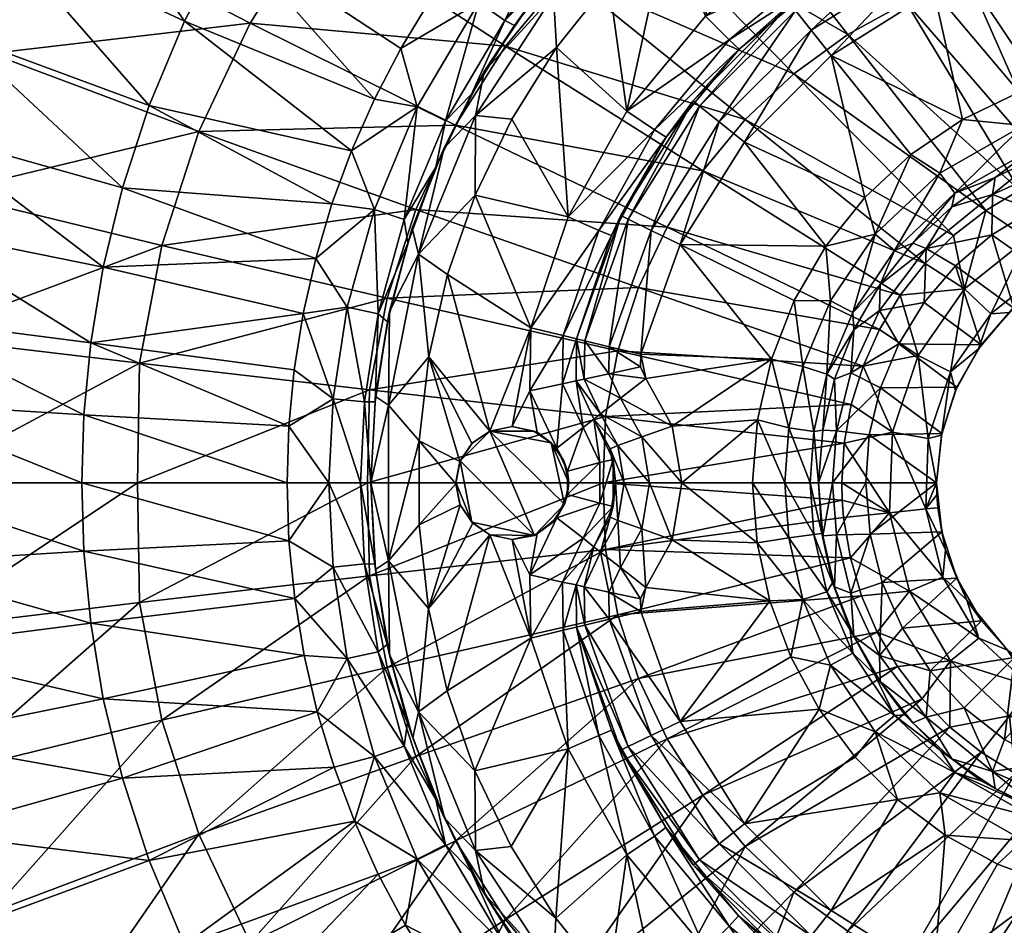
# Model space of a CAD drawing. Header units: inches. Extents: x -225 to 225, y -225 to 225.
# Tile 5 of 11: x -122 to -18, y -47 to 49. Entities that reach past the tile are written whole.
import ezdxf

# ---------------------------------------------------------------- set-up
doc = ezdxf.new("R2010")
doc.units = ezdxf.units.IN
doc.header["$MEASUREMENT"] = 0
doc.layers.add('Layer 1', color=7, linetype='Continuous')

# ---------------------------------------------------------------- blocks, each defined once
blk = doc.blocks.new('Cup')
at = {"color": 9, "true_color": 0xc0c0c0}
mesh = blk.add_polyface(dxfattribs=at)
corners = [(-49.5, 49.5, -110), (-46.46, 65.1, -110), (-53.44, 59.5, -110), (-59.74, 53.16, -110), (-57.83, 39.44, -110), (-39.44, 57.83, -110), (-70.7, 46.31, -79.88), (-45.29, 38.55, -83.98), (-49.79, 33.1, -83.98), (-64.39, 53.93, -79.88), (-40.13, 43.39, -83.98), (-57.18, 60.7, -79.88), (-34.41, 47.55, -83.98), (-49.18, 66.52, -79.88), (-28.21, 50.95, -83.98), (-19.77, 28.89, -85.27), (-40.51, 71.29, -79.88), (-21.64, 53.56, -83.98), (-45.91, 46, -105), (-40.52, 50.82, -102), (-36.56, 53.71, -105), (-26.23, 59.48, -105), (-28.35, 58.49, -102), (-50.82, 40.52, -102), (-53.67, 36.67, -105), (-39.96, 50.12, -98.58), (-27.96, 57.69, -98.58), (-50.12, 39.96, -98.58), (-38.29, 48.03, -95.89), (-48.03, 38.29, -95.89), (-26.79, 55.27, -95.89), (-45.35, 36.16, -95), (-36.16, 45.35, -95), (-65.62, 51.69, -108.54), (-55.87, 62.11, -108.54), (-37.45, 54.91, -108.54), (-54.91, 37.45, -108.54), (-47, 47, -108.54), (-26.79, 60.82, -108.54)]
mesh.append_faces([[corners[k] for k in face] for face in [(0, 1, 2), (3, 4, 2), (5, 1, 0), (2, 4, 0), (6, 7, 8), (9, 7, 6), (9, 10, 7), (11, 10, 9), (11, 12, 10), (13, 12, 11), (13, 14, 12), (15, 10, 12), (16, 17, 14), (18, 19, 20), (21, 20, 22), (19, 22, 20), (18, 23, 19), (23, 18, 24), (25, 26, 22), (25, 22, 19), (25, 19, 27), (19, 23, 27), (28, 25, 29), (25, 27, 29), (28, 30, 26), (25, 28, 26), (31, 32, 28), (28, 29, 31), (30, 28, 32), (33, 3, 34), (2, 34, 3), (0, 35, 5), (36, 37, 4), (37, 35, 0), (35, 38, 5), (4, 37, 0), (20, 21, 35), (18, 20, 37), (38, 35, 21), (24, 18, 36), (35, 37, 20), (37, 36, 18)]], dxfattribs={"color": 9})
mesh = blk.add_polyface(dxfattribs=at)
corners = [(-114.71, 14.86, -85.43), (-115.44, 7.22, -85.43), (-93.71, 6.03, -89.23), (-84.61, 40.72, -89.23), (-100.03, 58.07, -85.43), (-104.78, 48.99, -85.43), (-87.04, 35.24, -89.23), (-108.52, 40.03, -85.43), (-111.35, 31.31, -85.43), (-89.12, 29.59, -89.23), (-90.84, 23.82, -89.23), (-113.38, 22.9, -85.43), (-92.18, 17.96, -89.23), (-93.14, 12.01, -89.23), (-93.89, 0, -89.23), (-115.67, 0, -85.43), (-136.96, 8.57, -78.84), (-132.1, 37.15, -78.84), (-134.51, 27.17, -78.84), (-136.09, 17.63, -78.84), (-128.75, 47.5, -78.84), (-124.31, 58.12, -78.84), (-118.68, 68.9, -78.84), (-118.71, 59.6, -63.46), (-97.81, 48.78, -73.01), (-125.32, 45.55, -63.46), (-133.04, 15.51, -63.46), (-130.13, 30.77, -63.46), (-107.16, 25.18, -73.01), (-85.13, 9.87, -79.88), (-109.74, 0, -73.21), (-109.54, 12.69, -73.01), (-133.26, 0, -63.81), (-103.23, 37.27, -73.01), (-83.27, 19.59, -79.88), (-85.34, 0, -79.97), (-80.22, 29, -79.88), (-76, 37.95, -79.88), (-91, 59.52, -73.01), (-89.46, 0, -90.85)]
mesh.append_faces([[corners[k] for k in face] for face in [(0, 1, 2), (3, 4, 5), (6, 5, 7), (5, 6, 3), (7, 8, 9), (9, 6, 7), (9, 8, 10), (11, 10, 8), (11, 12, 10), (0, 13, 12), (2, 1, 14), (12, 11, 0), (15, 14, 1), (13, 0, 2), (1, 16, 15), (17, 18, 11), (0, 19, 1), (20, 17, 8), (18, 0, 11), (7, 21, 20), (17, 11, 8), (5, 22, 21), (8, 7, 20), (21, 7, 5), (22, 5, 4), (23, 24, 25), (26, 27, 28), (29, 30, 31), (32, 26, 31), (30, 32, 31), (27, 25, 33), (31, 28, 34), (26, 28, 31), (29, 35, 30), (28, 33, 36), (27, 33, 28), (34, 29, 31), (33, 24, 37), (25, 24, 33), (23, 38, 24), (14, 39, 2)]], dxfattribs={"color": 9})
mesh = blk.add_polyface(dxfattribs=at)
corners = [(-177.22, 11.09, -57.5), (-158.04, 0, -69.48), (-157.73, 9.87, -69.48), (-115.67, 0, -85.43), (-136.96, 8.57, -78.84), (-137.23, 0, -78.84), (-152.14, 42.78, -69.48), (-166.6, 61.46, -57.5), (-170.94, 48.07, -57.5), (-177.57, 0, -57.5), (-115.44, 7.22, -85.43), (-136.09, 17.63, -78.84), (-134.51, 27.17, -78.84), (-154.91, 31.29, -69.48), (-114.71, 14.86, -85.43), (-156.73, 20.31, -69.48), (-132.1, 37.15, -78.84), (-148.27, 54.7, -69.48), (-143.16, 66.93, -69.48), (-128.75, 47.5, -78.84), (-124.31, 58.12, -78.84), (-174.05, 35.16, -57.5), (-176.1, 22.82, -57.5), (-188.06, 52.89, -43.21), (-183.28, 67.61, -43.21), (-155.33, 18.32, -51.34), (-155.59, 0, -51.88), (-176.48, 0, -37.57), (-133.04, 15.51, -63.46), (-133.26, 0, -63.81), (-130.13, 30.77, -63.46), (-151.89, 36.36, -51.34), (-146.22, 53.82, -51.34), (-125.32, 45.55, -63.46), (-176.14, 21.14, -36.8), (-172.17, 41.94, -36.8), (-190.72, 47.53, -20.03), (-165.63, 62.09, -36.8), (-118.71, 59.6, -63.46)]
mesh.append_faces([[corners[k] for k in face] for face in [(0, 1, 2), (3, 4, 5), (6, 7, 8), (5, 4, 2), (0, 9, 1), (10, 11, 4), (5, 2, 1), (12, 6, 13), (14, 12, 11), (4, 11, 15), (16, 17, 6), (11, 12, 13), (18, 17, 19), (6, 12, 16), (16, 19, 17), (18, 19, 20), (2, 4, 15), (8, 21, 13), (11, 13, 15), (2, 15, 22), (15, 13, 21), (13, 6, 8), (6, 17, 7), (2, 22, 0), (15, 21, 22), (21, 8, 23), (8, 7, 24), (25, 26, 27), (26, 28, 29), (25, 28, 26), (30, 25, 31), (31, 32, 33), (25, 27, 34), (35, 31, 34), (25, 30, 28), (25, 34, 31), (36, 37, 35), (37, 32, 35), (31, 33, 30), (31, 35, 32), (32, 38, 33)]], dxfattribs={"color": 9})
mesh = blk.add_polyface(dxfattribs=at)
corners = [(-64.51, 55.32, -99.17), (-67.84, 51.24, -105), (-61.92, 58.26, -105), (-72.96, 43.64, -105), (-69.77, 48.52, -99.17), (-74.32, 41.22, -99.17), (-77.23, 35.53, -105), (-58.57, 61.57, -99.17), (-78.7, 51.21, -89.23), (-94.18, 67.15, -85.43), (-100.03, 58.07, -85.43), (-75.25, 56.16, -89.23), (-81.81, 46.08, -89.23), (-84.61, 40.72, -89.23), (-57.83, 39.44, -110), (-59.74, 53.16, -110), (-65.29, 46.17, -110), (-70.04, 38.6, -110), (-64.06, 28.22, -110), (-97.81, 48.78, -73.01), (-91, 59.52, -73.01), (-70.7, 46.31, -79.88), (-49.79, 33.1, -83.98), (-76, 37.95, -79.88), (-64.39, 53.93, -79.88), (-73.54, 50.94, -90.85), (-64.78, 61.69, -90.85), (-71.5, 60.86, -89.23), (-70.79, 49.03, -94.58), (-62.36, 59.39, -94.58), (-80.07, 39.89, -90.85), (-87.04, 35.24, -89.23), (-77.08, 38.4, -94.58), (-78.11, 33.48, -99.17), (-65.62, 51.69, -108.54), (-73.89, 38.97, -108.54), (-55.87, 62.11, -108.54)]
mesh.append_faces([[corners[k] for k in face] for face in [(0, 1, 2), (3, 1, 4), (0, 4, 1), (3, 5, 6), (5, 3, 4), (0, 2, 7), (8, 9, 10), (9, 8, 11), (12, 8, 10), (12, 10, 13), (14, 15, 16), (17, 18, 16), (14, 16, 18), (19, 20, 21), (21, 22, 23), (21, 23, 19), (24, 21, 20), (25, 26, 27), (26, 28, 29), (25, 11, 8), (12, 25, 8), (25, 12, 30), (27, 11, 25), (13, 31, 30), (13, 30, 12), (25, 32, 28), (30, 32, 25), (29, 28, 0), (25, 28, 26), (5, 32, 33), (4, 28, 5), (28, 32, 5), (28, 4, 0), (7, 29, 0), (1, 34, 2), (3, 35, 34), (36, 2, 34), (34, 1, 3), (3, 6, 35), (34, 16, 15), (35, 17, 16), (34, 35, 16)]], dxfattribs={"color": 9})
mesh = blk.add_polyface(dxfattribs=at)
corners = [(-16.18, 31.06, -85.27), (-34.41, 47.55, -83.98), (-28.21, 50.95, -83.98), (-12.43, 32.75, -85.27), (-21.64, 53.56, -83.98), (-8.51, 33.97, -85.27), (-14.79, 55.32, -83.98), (-4.35, 34.74, -85.27), (-7.77, 56.2, -83.98), (-0.09, 35, -85.27), (-0.7, 56.2, -83.98), (0, 52, -95), (-6.02, 53.04, -95), (-3.29, 44.38, -95), (-11.09, 55.82, -95), (-12.3, 56.39, -95), (-13.64, 56.37, -95), (-9.87, 43.39, -95), (-16.21, 41.44, -95), (-22.25, 38.54, -95), (-25.29, 52.19, -95), (-36.16, 45.35, -95), (-27.7, 34.82, -95), (-4.88, 56.26, -95.89), (0, 55.42, -95.89), (-8.98, 58.52, -95.89), (0, 58.11, -98.58), (-3.98, 58.79, -98.58), (0.09, 59.03, -102), (-11.58, 59.74, -95.89), (-14.45, 59.7, -95.89), (-26.79, 55.27, -95.89), (-15.08, 62.31, -98.58), (-27.96, 57.69, -98.58), (-5.45, 40.71, -95.89), (-15.8, 37.92, -95.89), (3.37, 44.37, -95), (-5.1, 38.05, -98.58), (5.45, 40.71, -95.89)]
mesh.append_faces([[corners[k] for k in face] for face in [(0, 1, 2), (0, 2, 3), (3, 2, 4), (3, 4, 5), (5, 4, 6), (5, 6, 7), (7, 6, 8), (7, 8, 9), (9, 8, 10), (11, 12, 13), (14, 15, 16), (17, 12, 14), (12, 17, 13), (18, 17, 16), (14, 16, 17), (19, 20, 21), (20, 19, 18), (16, 20, 18), (21, 22, 19), (23, 12, 24), (23, 25, 14), (12, 23, 14), (11, 24, 12), (24, 26, 23), (23, 27, 25), (27, 26, 28), (26, 27, 23), (16, 15, 29), (14, 25, 15), (25, 29, 15), (29, 30, 16), (16, 30, 20), (31, 30, 32), (33, 31, 32), (21, 20, 31), (30, 31, 20), (34, 13, 17), (18, 19, 35), (17, 35, 34), (17, 18, 35), (36, 13, 34), (37, 38, 34)]], dxfattribs={"color": 9})
mesh = blk.add_polyface(dxfattribs=at)
corners = [(-0.09, 35, -85.27), (1.12, 30.08, -86.56), (-4.35, 34.74, -85.27), (-8.51, 33.97, -85.27), (-7.39, 29.19, -86.55), (-16.18, 31.06, -85.27), (-12.43, 32.75, -85.27), (-15.33, 25.94, -86.54), (-8.36, 36.54, -105), (-13.73, 34.86, -105), (-10.09, 34.59, -108.54), (0, 36.04, -108.54), (-2.83, 37.39, -105), (-19.04, 30.6, -108.54), (-14.74, 28.98, -110), (-18.77, 32.41, -105), (-10.02, 30.91, -110), (-5.07, 32.09, -110), (0.03, 32.49, -110), (-23.37, 29.27, -105), (2.78, 37.4, -105), (-2.83, 37.39, -102), (-8.36, 36.54, -102), (-13.73, 34.86, -102), (-18.77, 32.41, -102), (-23.37, 29.27, -102), (-23.18, 26.25, -85.27), (-40.13, 43.39, -83.98), (-19.77, 28.89, -85.27), (-34.41, 47.55, -83.98), (-14.77, 35.44, -98.58), (-5.1, 38.05, -98.58), (-5.45, 40.71, -95.89), (-22.25, 38.54, -95), (-27.7, 34.82, -95), (-24.65, 32.86, -95.89), (-31.48, 26.39, -95.89), (-15.8, 37.92, -95.89), (-23.04, 30.72, -98.58), (5.1, 38.05, -98.58)]
mesh.append_faces([[corners[k] for k in face] for face in [(0, 1, 2), (3, 2, 4), (4, 2, 1), (5, 6, 7), (3, 4, 6), (8, 9, 10), (8, 11, 12), (13, 10, 9), (10, 13, 14), (15, 13, 9), (10, 11, 8), (16, 17, 10), (18, 11, 17), (11, 10, 17), (16, 10, 14), (13, 15, 19), (12, 20, 21), (12, 22, 8), (22, 12, 21), (23, 9, 8), (8, 22, 23), (15, 9, 24), (23, 24, 9), (15, 25, 19), (25, 15, 24), (26, 27, 28), (28, 29, 5), (30, 31, 32), (33, 34, 35), (36, 35, 34), (37, 33, 35), (37, 38, 30), (35, 38, 37), (31, 30, 22), (30, 32, 37), (31, 21, 39), (24, 38, 25), (23, 30, 24), (30, 38, 24), (23, 22, 30), (21, 31, 22)]], dxfattribs={"color": 9})
mesh = blk.add_polyface(dxfattribs=at)
corners = [(-33.76, 16.24, -105), (-31.05, 18.29, -108.54), (-30.97, 21.06, -105), (-27.49, 25.44, -105), (-30.97, 21.06, -102), (-33.76, 16.24, -102), (-76, 37.95, -79.88), (-49.79, 33.1, -83.98), (-53.58, 27.13, -83.98), (-31.04, 16.26, -85.27), (-56.59, 20.73, -83.98), (-28.83, 19.91, -85.27), (-26.2, 23.26, -85.27), (-45.29, 38.55, -83.98), (-23.18, 26.25, -85.27), (-40.13, 43.39, -83.98), (-53.67, 36.67, -105), (-58.49, 28.35, -102), (-50.82, 40.52, -102), (-59.48, 26.23, -105), (-63.18, 15.29, -102), (-52.19, 25.29, -95), (-40.08, 19.34, -95), (-36.74, 25.1, -95), (-32.61, 30.28, -95), (-27.7, 34.82, -95), (-36.16, 45.35, -95), (-42.51, 13.14, -95), (-45.35, 36.16, -95), (-57.69, 27.96, -98.58), (-62.31, 15.08, -98.58), (-59.7, 14.45, -95.89), (-50.12, 39.96, -98.58), (-48.03, 38.29, -95.89), (-55.27, 26.79, -95.89), (-56.37, 13.64, -95), (-31.48, 26.39, -95.89), (-36.24, 19.33, -95.89), (-33.88, 18.07, -98.58), (-29.43, 24.66, -98.58), (-64.06, 28.22, -110), (-54.91, 37.45, -108.54), (-57.83, 39.44, -110), (-60.82, 26.79, -108.54)]
mesh.append_faces([[corners[k] for k in face] for face in [(0, 1, 2), (2, 3, 4), (5, 2, 4), (6, 7, 8), (9, 10, 8), (9, 8, 11), (11, 8, 7), (11, 7, 12), (12, 7, 13), (12, 13, 14), (14, 13, 15), (16, 17, 18), (17, 19, 20), (19, 17, 16), (21, 22, 23), (24, 25, 26), (27, 22, 21), (26, 28, 24), (23, 28, 21), (28, 23, 24), (29, 30, 31), (18, 29, 32), (33, 32, 34), (29, 17, 30), (34, 35, 21), (29, 18, 17), (21, 28, 33), (31, 34, 29), (29, 34, 32), (33, 34, 21), (36, 23, 37), (25, 24, 36), (24, 23, 36), (23, 22, 37), (36, 38, 39), (37, 38, 36), (39, 38, 4), (40, 41, 42), (40, 43, 41), (19, 16, 43), (41, 43, 16)]], dxfattribs={"color": 9})
mesh = blk.add_polyface(dxfattribs=at)
corners = [(-78.11, 33.48, -99.17), (-80.6, 27.02, -105), (-77.23, 35.53, -105), (-74.32, 41.22, -99.17), (-83.03, 18.17, -105), (-81.09, 25.42, -99.17), (-83.24, 17.08, -99.17), (-68.04, 16.46, -110), (-73.92, 30.53, -110), (-76.87, 22.1, -110), (-64.06, 28.22, -110), (-70.04, 38.6, -110), (-83.27, 19.59, -79.88), (-56.59, 20.73, -83.98), (-58.78, 14, -83.98), (-80.22, 29, -79.88), (-53.58, 27.13, -83.98), (-107.16, 25.18, -73.01), (-76, 37.95, -79.88), (-103.23, 37.27, -73.01), (-59.48, 26.23, -105), (-63.18, 15.29, -105), (-63.18, 15.29, -102), (-84.62, 29.01, -90.85), (-80.07, 39.89, -90.85), (-87.04, 35.24, -89.23), (-89.12, 29.59, -89.23), (-81.46, 27.93, -94.58), (-84.23, 17.93, -94.58), (-90.84, 23.82, -89.23), (-87.5, 18.63, -90.85), (-92.18, 17.96, -89.23), (-77.08, 38.4, -94.58), (-62.31, 15.08, -98.58), (-58.49, 28.35, -102), (-79.93, 24.28, -108.54), (-83.13, 8.25, -108.54), (-73.89, 38.97, -108.54), (-78.86, 13.38, -110), (-60.82, 26.79, -108.54), (-64.6, 15.63, -108.54)]
mesh.append_faces([[corners[k] for k in face] for face in [(0, 1, 2), (2, 3, 0), (4, 1, 5), (0, 5, 1), (6, 4, 5), (7, 8, 9), (10, 11, 8), (10, 8, 7), (12, 13, 14), (15, 13, 12), (15, 16, 13), (15, 12, 17), (18, 16, 15), (18, 15, 19), (20, 21, 22), (23, 24, 25), (23, 25, 26), (27, 23, 28), (23, 29, 30), (29, 23, 26), (30, 29, 31), (30, 28, 23), (24, 27, 32), (23, 27, 24), (5, 28, 6), (5, 27, 28), (0, 27, 5), (32, 27, 0), (22, 33, 34), (2, 1, 35), (35, 9, 8), (36, 35, 4), (35, 8, 37), (2, 35, 37), (11, 37, 8), (9, 35, 38), (35, 1, 4), (7, 39, 10), (39, 7, 40), (21, 20, 40), (39, 40, 20)]], dxfattribs={"color": 9})
mesh = blk.add_polyface(dxfattribs=at)
corners = [(-7.39, 29.19, -86.55), (-15.33, 25.94, -86.54), (-12.43, 32.75, -85.27), (-6.45, 25.47, -90.38), (1.12, 30.08, -86.56), (0.98, 26.26, -90.39), (-13.37, 22.63, -90.38), (-8.78, 23.4, -95.27), (-13.25, 21.2, -95.27), (-22.02, 20.57, -86.54), (-19.77, 28.89, -85.27), (-23.18, 26.25, -85.27), (-19.21, 17.94, -90.37), (-26.2, 23.26, -85.27), (-3.87, 24.7, -95.27), (-16.18, 31.06, -85.27), (1.16, 24.96, -95.27), (-26.09, 24.85, -108.54), (-19.12, 26.32, -110), (-19.04, 30.6, -108.54), (-23.37, 29.27, -105), (-27.49, 25.44, -105), (-22.99, 23.02, -110), (-14.74, 28.98, -110), (-26.31, 19.14, -110), (-30.97, 21.06, -105), (-27.49, 25.44, -102), (-23.37, 29.27, -102), (-30.97, 21.06, -102), (-2.67, 24.85, -110), (0.03, 32.49, -110), (-5.07, 32.09, -110), (-12.48, 21.66, -110), (-7.79, 23.75, -110), (-10.02, 30.91, -110), (-16.77, 18.52, -110), (-23.04, 30.72, -98.58), (-24.65, 32.86, -95.89), (-29.43, 24.66, -98.58), (-31.48, 26.39, -95.89)]
mesh.append_faces([[corners[k] for k in face] for face in [(0, 1, 2), (3, 4, 5), (3, 6, 0), (7, 8, 6), (1, 9, 10), (11, 10, 9), (1, 6, 12), (9, 13, 11), (7, 3, 14), (15, 1, 10), (6, 3, 7), (5, 16, 14), (1, 0, 6), (3, 5, 14), (0, 4, 3), (17, 18, 19), (20, 21, 17), (17, 22, 18), (20, 17, 19), (23, 19, 18), (22, 17, 24), (17, 21, 25), (26, 21, 20), (20, 27, 26), (26, 28, 21), (29, 30, 31), (32, 33, 23), (34, 33, 31), (18, 32, 23), (35, 18, 22), (34, 23, 33), (29, 31, 33), (16, 29, 14), (7, 14, 33), (29, 33, 14), (7, 33, 32), (36, 37, 38), (26, 36, 38), (38, 37, 39), (26, 38, 28), (27, 36, 26)]], dxfattribs={"color": 9})
mesh = blk.add_polyface(dxfattribs=at)
corners = [(-35.05, 0, -85.27), (-60.34, 0, -84.01), (-34.8, 4.21, -85.27), (-60.1, 7.06, -83.98), (-34.05, 8.32, -85.27), (-58.78, 14, -83.98), (-32.78, 12.4, -85.27), (-56.59, 20.73, -83.98), (-59.03, 0.09, -102), (-59.61, 3.63, -102), (-59.29, 2.49, -105), (-59.29, -2.49, -105), (-61.33, 6.78, -105), (-56.37, 13.64, -95), (-56.39, 12.3, -95), (-55.82, 11.09, -95), (-52.19, 25.29, -95), (-42.51, 13.14, -95), (-53.04, 6.02, -95), (-52, 0, -95), (-43.99, 6.68, -95), (-44.5, 0, -95), (-55.42, 0, -95.89), (-58.79, 3.98, -98.58), (-58.11, 0, -98.58), (-61.33, 6.78, -102), (-60.63, 7.33, -98.58), (-56.26, 4.88, -95.89), (-58.52, 8.98, -95.89), (-59.7, 14.45, -95.89), (-59.74, 11.58, -95.89), (-62.36, 11.01, -98.58), (-55.27, 26.79, -95.89), (-40.66, 5.84, -95.89), (-39.18, 12.35, -95.89), (-41.08, 0, -95.89), (-40.08, 19.34, -95), (-60.71, 2.16, -108.54), (-60.71, -2.16, -108.54)]
mesh.append_faces([[corners[k] for k in face] for face in [(0, 1, 2), (2, 1, 3), (2, 3, 4), (4, 3, 5), (4, 5, 6), (6, 5, 7), (8, 9, 10), (8, 10, 11), (10, 9, 12), (13, 14, 15), (16, 13, 17), (18, 19, 20), (13, 15, 17), (17, 18, 20), (18, 17, 15), (21, 20, 19), (22, 23, 24), (25, 9, 23), (26, 27, 28), (28, 27, 18), (9, 8, 24), (15, 28, 18), (22, 19, 27), (19, 18, 27), (23, 26, 25), (26, 23, 27), (27, 23, 22), (24, 23, 9), (13, 29, 14), (30, 15, 14), (28, 30, 31), (29, 30, 14), (30, 28, 15), (29, 13, 32), (17, 33, 34), (35, 33, 20), (21, 35, 20), (33, 17, 20), (34, 36, 17), (10, 12, 37), (37, 38, 10)]], dxfattribs={"color": 9})
mesh = blk.add_polyface(dxfattribs=at)
corners = [(-28.83, 19.91, -85.27), (-22.02, 20.57, -86.54), (-26.93, 13.53, -86.53), (-31.04, 16.26, -85.27), (-23.49, 11.8, -90.37), (-19.21, 17.94, -90.37), (-26.14, -2.76, -90.37), (-29.65, 5.4, -86.53), (-25.86, 4.71, -90.37), (-22.99, 9.82, -95.27), (-20.55, 14.22, -95.27), (-25, 0, -95.27), (-24.47, 5.08, -95.27), (-17.28, 18.06, -95.27), (-13.25, 21.2, -95.27), (-13.37, 22.63, -90.38), (-26.2, 23.26, -85.27), (-15.33, 25.94, -86.54), (-31.05, 18.29, -108.54), (-28.99, 14.77, -110), (-26.31, 19.14, -110), (-26.09, 24.85, -108.54), (-30.97, 21.06, -105), (-20.25, 14.64, -110), (-22.85, 10.14, -110), (-30.94, 10.07, -110), (-32.12, 5.11, -110), (-24.43, 5.26, -110), (-22.99, 23.02, -110), (-25, 0, -110), (-16.77, 18.52, -110), (-12.48, 21.66, -110), (-19.12, 26.32, -110), (-8.78, 23.4, -95.27)]
mesh.append_faces([[corners[k] for k in face] for face in [(0, 1, 2), (2, 3, 0), (4, 2, 1), (4, 1, 5), (6, 7, 8), (9, 4, 10), (11, 6, 8), (12, 11, 8), (9, 12, 4), (4, 8, 2), (12, 8, 4), (10, 5, 13), (7, 2, 8), (4, 5, 10), (14, 13, 15), (0, 16, 1), (13, 5, 15), (1, 17, 5), (18, 19, 20), (21, 22, 18), (21, 18, 20), (23, 19, 24), (25, 26, 27), (24, 19, 25), (28, 20, 23), (27, 26, 29), (24, 25, 27), (20, 19, 23), (30, 28, 23), (31, 32, 30), (31, 14, 33), (14, 30, 13), (30, 14, 31), (10, 13, 23), (30, 23, 13), (24, 9, 10), (10, 23, 24), (9, 27, 12), (27, 9, 24), (11, 12, 29), (27, 29, 12)]], dxfattribs={"color": 9})
mesh = blk.add_polyface(dxfattribs=at)
corners = [(-83.03, 18.17, -105), (-83.24, 17.08, -99.17), (-84.5, 9.16, -105), (-84.55, 8.61, -99.17), (-85, 0, -105), (-85, 0, -99.17), (-72.36, 5.5, -110), (-76.87, 22.1, -110), (-78.86, 13.38, -110), (-75.55, 2.27, -110), (-79.87, 4.48, -110), (-75.98, -0.09, -110), (-70, 6, -110), (-68.04, 16.46, -110), (-74.27, 4.17, -110), (-85.34, 0, -79.97), (-85.13, 9.87, -79.88), (-60.1, 7.06, -83.98), (-83.27, 19.59, -79.88), (-58.78, 14, -83.98), (-74.19, 4.28, -94), (-75.51, 2.33, -94), (-72.36, 5.5, -94), (-67.65, -5.56, -94), (-75.98, 0.09, -94), (-70, 6, -94), (-92.18, 17.96, -89.23), (-89.01, 8.92, -90.85), (-87.5, 18.63, -90.85), (-85.68, 8.59, -94.58), (-84.23, 17.93, -94.58), (-86.11, 0, -94.58), (-89.46, 0, -90.85), (-93.71, 6.03, -89.23), (-93.14, 12.01, -89.23), (-83.13, -8.25, -108.54), (-83.13, 8.25, -108.54), (-79.93, 24.28, -108.54)]
mesh.append_faces([[corners[k] for k in face] for face in [(0, 1, 2), (3, 4, 2), (2, 1, 3), (3, 5, 4), (6, 7, 8), (9, 10, 11), (6, 12, 13), (9, 14, 8), (9, 8, 10), (6, 8, 14), (6, 13, 7), (15, 16, 17), (18, 19, 16), (20, 21, 22), (22, 21, 23), (9, 11, 24), (21, 14, 9), (9, 24, 21), (14, 20, 6), (20, 14, 21), (12, 6, 22), (20, 22, 6), (12, 22, 25), (26, 27, 28), (28, 27, 29), (3, 29, 5), (3, 30, 29), (31, 27, 32), (33, 27, 34), (32, 27, 33), (27, 26, 34), (3, 1, 30), (29, 30, 28), (31, 29, 27), (29, 31, 5), (35, 36, 4), (2, 36, 0), (36, 2, 4), (10, 36, 35), (10, 8, 36), (37, 36, 8)]], dxfattribs={"color": 9})
mesh = blk.add_polyface(dxfattribs=at)
corners = [(-26.93, 13.53, -86.53), (-29.65, 5.4, -86.53), (-32.78, 12.4, -85.27), (-29.97, -3.17, -86.53), (-34.8, 4.21, -85.27), (-35.05, 0, -85.27), (-34.05, 8.32, -85.27), (-31.04, 16.26, -85.27), (-34.09, 11.69, -108.54), (-31.05, 18.29, -108.54), (-33.76, 16.24, -105), (-35.81, 11.01, -105), (-35.61, 5.51, -108.54), (-37.06, 5.6, -105), (-36.04, 0, -108.54), (-37.5, 0, -105), (-32.5, 0, -110), (-32.12, 5.11, -110), (-30.94, 10.07, -110), (-28.99, 14.77, -110), (-30.97, 21.06, -105), (-33.76, 16.24, -102), (-35.81, 11.01, -102), (-37.06, 5.6, -102), (-37.5, 0, -102), (-56.59, 20.73, -83.98), (-25, 0, -110), (-39.18, 12.35, -95.89), (-40.66, 5.84, -95.89), (-38, 5.46, -98.58), (-33.88, 18.07, -98.58), (-36.24, 19.33, -95.89), (-36.62, 11.54, -98.58), (-40.08, 19.34, -95), (-41.08, 0, -95.89), (-38.39, 0, -98.58), (-30.97, 21.06, -102)]
mesh.append_faces([[corners[k] for k in face] for face in [(0, 1, 2), (1, 3, 4), (4, 3, 5), (6, 2, 1), (6, 1, 4), (7, 0, 2), (8, 9, 10), (10, 11, 8), (12, 11, 13), (14, 12, 15), (8, 11, 12), (12, 13, 15), (16, 17, 14), (8, 18, 19), (9, 8, 19), (12, 17, 18), (8, 12, 18), (17, 12, 14), (20, 21, 10), (22, 11, 10), (10, 21, 22), (13, 11, 23), (22, 23, 11), (23, 15, 13), (24, 15, 23), (2, 25, 7), (17, 16, 26), (27, 28, 29), (30, 31, 32), (33, 27, 31), (28, 34, 35), (32, 29, 23), (24, 23, 29), (23, 22, 32), (30, 32, 21), (29, 32, 27), (35, 29, 28), (29, 35, 24), (32, 22, 21), (27, 32, 31), (36, 30, 21)]], dxfattribs={"color": 9})
mesh = blk.add_polyface(dxfattribs=at)
corners = [(-64.51, 2.33, -94), (-65.27, 3.7, -110), (-65.86, 4.25, -94), (-67.37, 5.39, -110), (-70, 6, -110), (-67.72, 5.5, -94), (-70, 6, -94), (-64.14, 1.23, -110), (-64, 0, -94), (-68.12, 9.76, -110), (-68.04, 16.46, -110), (-60.34, 0, -84.01), (-85.34, 0, -79.97), (-60.1, 7.06, -83.98), (-85.13, 9.87, -79.88), (-58.78, 14, -83.98), (-72.36, 5.5, -94), (-64.46, -2.25, -94), (-59.61, 3.63, -102), (-61.33, 6.78, -102), (-61.33, 6.78, -105), (-63.18, 15.29, -102), (-63.23, 10.82, -105), (-63.23, 10.82, -102), (-63.18, 15.29, -105), (-60.63, 7.33, -98.58), (-62.36, 11.01, -98.58), (-58.52, 8.98, -95.89), (-59.74, 11.58, -95.89), (-62.31, 15.08, -98.58), (-59.7, 14.45, -95.89), (-62.49, 5.87, -108.54), (-60.71, 2.16, -108.54), (-64.14, -1.23, -110), (-64.66, 10.51, -108.54), (-64.6, 15.63, -108.54)]
mesh.append_faces([[corners[k] for k in face] for face in [(0, 1, 2), (1, 3, 2), (4, 5, 3), (2, 3, 5), (6, 5, 4), (0, 7, 1), (7, 0, 8), (9, 3, 1), (10, 4, 9), (9, 4, 3), (11, 12, 13), (14, 15, 13), (16, 17, 2), (2, 17, 8), (16, 2, 5), (0, 2, 8), (5, 6, 16), (18, 19, 20), (21, 22, 23), (24, 22, 21), (23, 22, 20), (20, 19, 23), (25, 26, 23), (25, 27, 26), (23, 26, 21), (26, 28, 29), (28, 30, 29), (19, 25, 23), (26, 29, 21), (31, 1, 7), (31, 7, 32), (7, 33, 32), (31, 32, 20), (34, 35, 9), (1, 34, 9), (10, 9, 35), (22, 24, 34), (20, 22, 31), (34, 1, 31), (34, 31, 22), (35, 34, 24)]], dxfattribs={"color": 9})
mesh = blk.add_polyface(dxfattribs=at)
corners = [(-65.27, -3.7, -110), (-64.46, -2.25, -94), (-65.74, -4.2, -94), (-64, 0, -94), (-64.14, -1.23, -110), (-64.14, 1.23, -110), (-70, -6, -94), (-70, -6, -110), (-67.65, -5.56, -94), (-67.37, -5.39, -110), (-83.27, -19.59, -79.88), (-60.1, -7.06, -83.98), (-58.78, -14, -83.98), (-85.13, -9.87, -79.88), (-60.34, 0, -84.01), (-72.36, -5.5, -110), (-68.04, -16.46, -110), (-68.12, -9.76, -110), (-76.9, -22.06, -110), (-72.36, 5.5, -94), (-72.36, -5.5, -94), (-74.27, -4.17, -94), (-75.51, 2.33, -94), (-61.33, -6.78, -102), (-63.23, -10.82, -105), (-63.23, -10.82, -102), (-61.33, -6.78, -105), (-63.18, -15.29, -105), (-63.18, -15.29, -102), (-62.31, -15.08, -98.58), (-62.36, -11.01, -98.58), (-59.7, -14.45, -95.89), (-60.63, -7.33, -98.58), (-64.66, -10.51, -108.54), (-62.49, -5.87, -108.54), (-64.6, -15.63, -108.54), (-60.71, -2.16, -108.54), (-60.71, 2.16, -108.54)]
mesh.append_faces([[corners[k] for k in face] for face in [(0, 1, 2), (3, 4, 5), (4, 1, 0), (1, 4, 3), (6, 7, 8), (8, 9, 2), (0, 2, 9), (7, 9, 8), (10, 11, 12), (11, 13, 14), (7, 15, 16), (17, 7, 16), (16, 15, 18), (0, 9, 17), (9, 7, 17), (19, 8, 1), (6, 8, 20), (21, 20, 8), (21, 8, 22), (2, 1, 8), (20, 15, 6), (15, 7, 6), (23, 24, 25), (26, 24, 23), (25, 24, 27), (27, 28, 25), (29, 30, 25), (29, 31, 30), (25, 30, 23), (28, 29, 25), (30, 32, 23), (33, 34, 17), (16, 33, 17), (0, 17, 34), (24, 26, 33), (27, 24, 35), (33, 16, 35), (33, 35, 24), (34, 33, 26), (36, 37, 4), (36, 4, 0), (0, 34, 36)]], dxfattribs={"color": 9})
mesh = blk.add_polyface(dxfattribs=at)
corners = [(-26.14, -2.76, -90.37), (-29.97, -3.17, -86.53), (-29.65, 5.4, -86.53), (-24.97, -1.28, -95.27), (-25, 0, -95.27), (-24.86, -2.63, -95.27), (-24.58, -28.37, -102), (-29.43, -24.66, -98.58), (-23.04, -30.72, -98.58), (-31.48, -26.39, -95.89), (-28.36, -24.58, -102), (-31.57, -20.3, -102), (-24.42, -5.2, -110), (-25, 0, -110), (-22.82, -10.09, -110), (-24.03, -7.1, -95.27), (-28.61, -15.41, -110), (-25.67, -19.92, -110), (-20.21, -14.62, -110), (-30.74, -10.56, -110), (-32.03, -5.42, -110), (-32.5, 0, -110), (-27.49, -25.44, -105), (-30.97, -21.06, -105), (-23.37, -29.27, -105), (-26.09, -24.85, -108.54), (-22.05, -23.85, -110), (-31.05, -18.29, -108.54), (-24.31, -10.01, -90.37), (-27.87, -11.47, -86.53), (-31.27, -15.82, -85.27), (-23.5, -18.86, -86.54), (-29.13, -19.46, -85.27), (-20.5, -16.45, -90.37), (-23.58, -25.9, -85.27), (-26.52, -22.9, -85.27), (-21.78, -12.42, -95.27)]
mesh.append_faces([[corners[k] for k in face] for face in [(0, 1, 2), (3, 0, 4), (3, 5, 0), (6, 7, 8), (8, 7, 9), (10, 7, 6), (11, 7, 10), (12, 5, 13), (14, 15, 12), (5, 12, 15), (13, 3, 4), (5, 3, 13), (16, 17, 18), (19, 12, 20), (14, 19, 16), (13, 20, 12), (14, 16, 18), (12, 19, 14), (21, 20, 13), (10, 22, 23), (22, 10, 6), (11, 10, 23), (22, 6, 24), (23, 22, 25), (22, 24, 25), (26, 17, 25), (27, 23, 25), (16, 19, 27), (16, 27, 17), (27, 25, 17), (1, 28, 29), (30, 31, 32), (28, 0, 15), (0, 28, 1), (15, 0, 5), (31, 30, 29), (33, 29, 28), (31, 34, 35), (36, 28, 15), (32, 31, 35), (31, 29, 33)]], dxfattribs={"color": 9})
mesh = blk.add_polyface(dxfattribs=at)
corners = [(-89.01, -8.92, -90.85), (-93.68, -6.15, -89.23), (-93.07, -12.25, -89.23), (-93.89, 0, -89.23), (-89.46, 0, -90.85), (-87.5, -18.63, -90.85), (-92.07, -18.29, -89.23), (-85.68, -8.59, -94.58), (-84.23, -17.93, -94.58), (-86.11, 0, -94.58), (-84.58, -8.61, -99.17), (-85, 0, -99.17), (-83.28, -17.13, -99.17), (-85.13, -9.87, -79.88), (-83.27, -19.59, -79.88), (-107.16, -25.18, -73.01), (-60.1, -7.06, -83.98), (-85.34, 0, -79.97), (-109.54, -12.69, -73.01), (-60.34, 0, -84.01), (-72.36, -5.5, -110), (-78.88, -13.33, -110), (-76.9, -22.06, -110), (-79.87, -4.46, -110), (-75.98, -0.09, -110), (-79.87, 4.48, -110), (-74.19, -4.28, -110), (-75.51, -2.33, -110), (-84.5, -9.17, -105), (-85, 0, -105), (-83.01, -18.22, -105), (-75.98, 0.09, -94), (-74.27, -4.17, -94), (-75.51, 2.33, -94), (-75.55, -2.27, -94), (-72.36, -5.5, -94), (-79.93, -24.28, -108.54), (-83.13, -8.25, -108.54)]
mesh.append_faces([[corners[k] for k in face] for face in [(0, 1, 2), (3, 1, 4), (0, 2, 5), (6, 5, 2), (7, 0, 8), (1, 0, 4), (9, 10, 11), (7, 8, 12), (8, 0, 5), (0, 7, 4), (10, 7, 12), (9, 7, 10), (7, 9, 4), (13, 14, 15), (16, 14, 13), (17, 13, 18), (13, 17, 19), (20, 21, 22), (23, 24, 25), (26, 27, 21), (26, 21, 20), (27, 24, 23), (27, 23, 21), (28, 29, 10), (10, 12, 28), (28, 12, 30), (11, 10, 29), (31, 32, 33), (31, 34, 32), (34, 31, 24), (32, 34, 27), (24, 27, 34), (26, 35, 32), (32, 27, 26), (20, 35, 26), (36, 37, 30), (30, 37, 28), (37, 29, 28), (37, 23, 25), (37, 21, 23), (37, 36, 21)]], dxfattribs={"color": 9})
mesh = blk.add_polyface(dxfattribs=at)
corners = [(-44.03, -6.34, -95), (-40.66, -5.84, -95.89), (-44.5, 0, -95), (-41.08, 0, -95.89), (-35.05, 0, -85.27), (-35, -1.82, -85.27), (-60.34, 0, -84.01), (-34.86, -3.68, -85.27), (-60.1, -7.06, -83.98), (-34.13, -7.93, -85.27), (-58.78, -14, -83.98), (-32.94, -11.98, -85.27), (-56.59, -20.73, -83.98), (-59.61, -3.63, -102), (-59.29, -2.49, -105), (-61.33, -6.78, -105), (-61.33, -6.78, -102), (-59.03, 0.09, -102), (-42.68, -12.49, -95), (-53.04, -6.02, -95), (-56.39, -12.3, -95), (-56.37, -13.64, -95), (-55.82, -11.09, -95), (-52, 0, -95), (-52.19, -25.29, -95), (-59.7, -14.45, -95.89), (-58.52, -8.98, -95.89), (-62.36, -11.01, -98.58), (-59.74, -11.58, -95.89), (-60.63, -7.33, -98.58), (-58.79, -3.98, -98.58), (-55.42, 0, -95.89), (-56.26, -4.88, -95.89), (-58.11, 0, -98.58), (-62.49, -5.87, -108.54), (-60.71, -2.16, -108.54), (-59.29, 2.49, -105)]
mesh.append_faces([[corners[k] for k in face] for face in [(0, 1, 2), (1, 3, 2), (4, 5, 6), (7, 8, 5), (9, 10, 8), (11, 12, 10), (8, 6, 5), (8, 7, 9), (13, 14, 15), (16, 13, 15), (13, 17, 14), (18, 0, 19), (20, 21, 22), (22, 21, 18), (19, 22, 18), (23, 19, 0), (23, 0, 2), (21, 24, 18), (21, 25, 24), (22, 26, 20), (27, 28, 29), (28, 26, 29), (28, 21, 20), (25, 28, 27), (26, 28, 20), (28, 25, 21), (26, 30, 29), (31, 32, 19), (32, 26, 22), (16, 29, 13), (32, 22, 19), (13, 29, 30), (31, 19, 23), (31, 33, 32), (32, 30, 26), (17, 13, 30), (30, 33, 17), (33, 30, 32), (15, 14, 34), (35, 34, 14), (35, 14, 36)]], dxfattribs={"color": 9})
mesh = blk.add_polyface(dxfattribs=at)
corners = [(-35.05, 0, -85.27), (-29.97, -3.17, -86.53), (-35, -1.82, -85.27), (-34.86, -3.68, -85.27), (-40.46, -18.45, -95), (-39.18, -12.35, -95.89), (-42.68, -12.49, -95), (-44.03, -6.34, -95), (-36.24, -19.33, -95.89), (-38, -5.46, -98.58), (-40.66, -5.84, -95.89), (-36.62, -11.54, -98.58), (-37.14, -5.36, -102), (-37.5, 0, -102), (-38.39, 0, -98.58), (-41.08, 0, -95.89), (-33.88, -18.07, -98.58), (-36.01, -10.59, -102), (-34.14, -15.59, -102), (-56.59, -20.73, -83.98), (-32.94, -11.98, -85.27), (-31.27, -15.82, -85.27), (-58.78, -14, -83.98), (-34.13, -7.93, -85.27), (-35.81, -11.01, -105), (-33.76, -16.24, -105), (-31.57, -20.3, -102), (-37.06, -5.6, -105), (-37.5, 0, -105), (-35.61, -5.51, -108.54), (-34.09, -11.69, -108.54), (-32.03, -5.42, -110), (-32.5, 0, -110), (-31.05, -18.29, -108.54), (-36.04, 0, -108.54), (-30.74, -10.56, -110), (-27.87, -11.47, -86.53)]
mesh.append_faces([[corners[k] for k in face] for face in [(0, 1, 2), (2, 1, 3), (4, 5, 6), (7, 6, 5), (8, 5, 4), (9, 10, 11), (12, 13, 14), (10, 9, 15), (10, 7, 5), (5, 16, 11), (8, 16, 5), (9, 12, 14), (10, 5, 11), (17, 11, 18), (11, 16, 18), (12, 9, 17), (11, 17, 9), (9, 14, 15), (19, 20, 21), (22, 23, 20), (24, 18, 25), (26, 25, 18), (17, 24, 27), (24, 17, 18), (27, 28, 12), (12, 17, 27), (12, 28, 13), (29, 24, 30), (29, 31, 32), (30, 31, 29), (25, 33, 30), (24, 29, 27), (27, 34, 28), (30, 35, 31), (29, 34, 27), (34, 29, 32), (30, 24, 25), (30, 33, 35), (23, 36, 20), (3, 1, 23), (1, 36, 23), (20, 36, 21)]], dxfattribs={"color": 9})
mesh = blk.add_polyface(dxfattribs=at)
corners = [(-107.16, -25.18, -73.01), (-83.27, -19.59, -79.88), (-103.23, -37.27, -73.01), (-110.38, -72.72, -63.46), (-97.81, -48.78, -73.01), (-91, -59.52, -73.01), (-118.71, -59.6, -63.46), (-125.32, -45.55, -63.46), (-138.4, -70.43, -51.34), (-130.13, -30.77, -63.46), (-109.54, -12.69, -73.01), (-133.04, -15.51, -63.46), (-85.13, -9.87, -79.88), (-133.26, 0, -63.81), (-109.74, 0, -73.21), (-85.34, 0, -79.97), (-104.78, -48.99, -85.43), (-100.03, -58.07, -85.43), (-84.21, -41.5, -89.23), (-86.74, -35.89, -89.23), (-88.9, -30.15, -89.23), (-108.52, -40.03, -85.43), (-90.68, -24.27, -89.23), (-113.38, -22.9, -85.43), (-111.35, -31.31, -85.43), (-93.89, 0, -89.23), (-115.67, 0, -85.43), (-93.68, -6.15, -89.23), (-114.71, -14.86, -85.43), (-92.07, -18.29, -89.23), (-93.07, -12.25, -89.23), (-115.44, -7.22, -85.43), (-134.51, -27.17, -78.84), (-132.1, -37.15, -78.84), (-128.75, -47.5, -78.84), (-124.31, -58.12, -78.84), (-136.09, -17.63, -78.84), (-136.96, -8.57, -78.84), (-137.23, 0, -78.84), (-148.27, -54.7, -69.48)]
mesh.append_faces([[corners[k] for k in face] for face in [(0, 1, 2), (3, 4, 5), (3, 6, 4), (2, 4, 6), (7, 2, 6), (8, 7, 6), (2, 7, 0), (9, 0, 7), (10, 0, 9), (11, 10, 9), (10, 12, 0), (11, 13, 14), (14, 10, 11), (10, 14, 15), (16, 17, 18), (19, 20, 21), (22, 23, 24), (25, 26, 27), (28, 23, 29), (30, 27, 31), (29, 23, 22), (30, 31, 28), (24, 32, 33), (22, 24, 20), (16, 19, 21), (20, 24, 21), (34, 35, 16), (33, 34, 21), (35, 17, 16), (23, 36, 32), (21, 34, 16), (28, 31, 37), (33, 21, 24), (24, 23, 32), (31, 26, 38), (30, 28, 29), (28, 37, 36), (31, 27, 26), (39, 35, 34), (28, 36, 23), (37, 31, 38)]], dxfattribs={"color": 9})
mesh = blk.add_polyface(dxfattribs=at)
corners = [(-21.78, -12.42, -95.27), (-24.03, -7.1, -95.27), (-22.82, -10.09, -110), (-6.03, -24.22, -95.27), (-11.89, -21.94, -95.27), (-7.77, -23.73, -110), (-17.47, -17.75, -95.27), (-20.21, -14.62, -110), (-16.72, -18.5, -110), (-2.64, -24.86, -110), (2.59, -24.85, -110), (-1.06, -24.96, -95.27), (-12.53, -21.57, -110), (-8.03, -31.49, -110), (-2.75, -32.37, -110), (-25.67, -19.92, -110), (-22.05, -23.85, -110), (-17.77, -27.21, -110), (-13.1, -29.74, -110), (-19.04, -30.6, -108.54), (-26.09, -24.85, -108.54), (-23.37, -29.27, -105), (-17.23, -24.71, -86.54), (-20.26, -28.56, -85.27), (-23.58, -25.9, -85.27), (-23.5, -18.86, -86.54), (-9.56, -28.56, -86.55), (-16.64, -30.82, -85.27), (-20.5, -16.45, -90.37), (-15.03, -21.56, -90.37), (-8.35, -24.92, -90.38), (-0.99, -26.26, -90.39), (-1.13, -30.09, -86.55), (-24.31, -10.01, -90.37)]
mesh.append_faces([[corners[k] for k in face] for face in [(0, 1, 2), (3, 4, 5), (6, 7, 8), (9, 10, 11), (0, 7, 6), (11, 3, 9), (5, 4, 12), (9, 3, 5), (6, 8, 4), (8, 12, 4), (2, 7, 0), (13, 14, 9), (8, 15, 16), (17, 18, 12), (16, 17, 8), (18, 13, 5), (5, 13, 9), (12, 18, 5), (8, 17, 12), (7, 15, 8), (19, 20, 21), (19, 17, 16), (20, 19, 16), (18, 17, 19), (22, 23, 24), (25, 22, 24), (26, 27, 22), (28, 29, 25), (22, 29, 30), (31, 26, 30), (4, 3, 30), (3, 11, 30), (11, 31, 30), (4, 29, 6), (32, 26, 31), (30, 29, 4), (6, 28, 0), (23, 22, 27), (26, 22, 30), (29, 28, 6), (22, 25, 29), (28, 33, 0)]], dxfattribs={"color": 9})
mesh = blk.add_polyface(dxfattribs=at)
corners = [(-33.63, -29.08, -95), (-29.14, -33.58, -95), (-31.48, -26.39, -95.89), (-29.43, -24.66, -98.58), (-33.88, -18.07, -98.58), (-36.24, -19.33, -95.89), (-37.43, -24, -95), (-40.46, -18.45, -95), (-31.57, -20.3, -102), (-34.14, -15.59, -102), (-40.13, -43.39, -83.98), (-45.29, -38.55, -83.98), (-23.58, -25.9, -85.27), (-49.79, -33.1, -83.98), (-26.52, -22.9, -85.27), (-53.58, -27.13, -83.98), (-29.13, -19.46, -85.27), (-56.59, -20.73, -83.98), (-31.27, -15.82, -85.27), (-70.7, -46.31, -79.88), (-59.48, -26.23, -105), (-53.71, -36.56, -105), (-58.49, -28.35, -102), (-50.82, -40.52, -102), (-63.18, -15.29, -102), (-30.97, -21.06, -105), (-33.76, -16.24, -105), (-52.19, -25.29, -95), (-42.68, -12.49, -95), (-45.35, -36.16, -95), (-57.69, -27.96, -98.58), (-50.12, -39.96, -98.58), (-62.31, -15.08, -98.58), (-55.27, -26.79, -95.89), (-59.7, -14.45, -95.89), (-48.03, -38.29, -95.89), (-31.05, -18.29, -108.54), (-63.18, -15.29, -105), (-60.82, -26.79, -108.54), (-64.06, -28.22, -110), (-57.83, -39.44, -110), (-54.91, -37.45, -108.54)]
mesh.append_faces([[corners[k] for k in face] for face in [(0, 1, 2), (3, 4, 5), (2, 6, 0), (5, 7, 6), (6, 2, 5), (2, 3, 5), (8, 4, 3), (9, 4, 8), (10, 11, 12), (11, 13, 14), (11, 14, 12), (13, 15, 16), (13, 16, 14), (15, 17, 18), (15, 13, 19), (15, 18, 16), (20, 21, 22), (23, 22, 21), (20, 22, 24), (25, 26, 8), (27, 6, 7), (27, 7, 28), (1, 0, 29), (29, 0, 6), (27, 29, 6), (30, 24, 22), (31, 30, 22), (32, 24, 30), (33, 34, 32), (35, 33, 30), (31, 35, 30), (30, 33, 32), (29, 27, 33), (34, 33, 27), (33, 35, 29), (36, 26, 25), (37, 38, 20), (38, 39, 40), (41, 38, 40), (21, 20, 41), (38, 41, 20)]], dxfattribs={"color": 9})
mesh = blk.add_polyface(dxfattribs=at)
corners = [(-90.68, -24.27, -89.23), (-88.9, -30.15, -89.23), (-84.62, -29.01, -90.85), (-87.5, -18.63, -90.85), (-86.74, -35.89, -89.23), (-80.07, -39.89, -90.85), (-92.07, -18.29, -89.23), (-77.08, -38.4, -94.58), (-81.46, -27.93, -94.58), (-84.23, -17.93, -94.58), (-78.12, -33.53, -99.17), (-74.33, -41.25, -99.17), (-81.12, -25.44, -99.17), (-83.28, -17.13, -99.17), (-80.22, -29, -79.88), (-58.78, -14, -83.98), (-56.59, -20.73, -83.98), (-76, -37.95, -79.88), (-53.58, -27.13, -83.98), (-70.7, -46.31, -79.88), (-103.23, -37.27, -73.01), (-83.27, -19.59, -79.88), (-73.96, -30.52, -110), (-64.06, -28.22, -110), (-68.04, -16.46, -110), (-70.1, -38.57, -110), (-76.9, -22.06, -110), (-65.36, -46.16, -110), (-57.83, -39.44, -110), (-80.56, -27.04, -105), (-77.18, -35.55, -105), (-83.01, -18.22, -105), (-63.18, -15.29, -105), (-59.48, -26.23, -105), (-63.18, -15.29, -102), (-79.93, -24.28, -108.54), (-73.89, -38.97, -108.54), (-78.88, -13.33, -110), (-60.82, -26.79, -108.54), (-64.6, -15.63, -108.54)]
mesh.append_faces([[corners[k] for k in face] for face in [(0, 1, 2), (2, 3, 0), (4, 5, 2), (6, 0, 3), (4, 2, 1), (2, 7, 8), (5, 7, 2), (9, 3, 8), (2, 8, 3), (10, 7, 11), (12, 8, 10), (8, 7, 10), (13, 9, 12), (9, 8, 12), (14, 15, 16), (17, 18, 19), (14, 16, 17), (20, 21, 14), (16, 18, 17), (21, 15, 14), (22, 23, 24), (23, 22, 25), (24, 26, 22), (27, 23, 25), (27, 28, 23), (29, 10, 30), (13, 12, 31), (10, 11, 30), (31, 12, 29), (29, 12, 10), (32, 33, 34), (30, 35, 29), (35, 31, 29), (35, 30, 36), (36, 25, 22), (35, 26, 37), (26, 35, 22), (35, 36, 22), (38, 39, 23), (23, 39, 24), (39, 38, 32)]], dxfattribs={"color": 9})
mesh = blk.add_polyface(dxfattribs=at)
corners = [(-18.52, -40.43, -95), (-12.56, -42.67, -95), (-15.8, -37.92, -95.89), (-29.14, -33.58, -95), (-24.07, -37.37, -95), (-24.65, -32.86, -95.89), (-14.77, -35.44, -98.58), (-23.04, -30.72, -98.58), (-31.48, -26.39, -95.89), (-10.55, -35.98, -102), (-15.57, -34.12, -102), (-20.27, -31.58, -102), (-24.58, -28.37, -102), (-14.79, -55.32, -83.98), (-21.64, -53.56, -83.98), (-8.7, -33.91, -85.27), (-28.21, -50.95, -83.98), (-12.8, -32.58, -85.27), (-34.41, -47.55, -83.98), (-16.64, -30.82, -85.27), (-20.26, -28.56, -85.27), (-40.13, -43.39, -83.98), (-23.58, -25.9, -85.27), (-13.73, -34.86, -105), (-23.37, -29.27, -105), (-18.77, -32.41, -105), (-25.29, -52.19, -95), (-13.64, -56.37, -95), (-36.16, -45.35, -95), (-11.09, -55.82, -95), (-14.45, -59.7, -95.89), (-12.3, -56.39, -95), (-26.79, -55.27, -95.89), (-27.96, -57.69, -98.58), (-38.29, -48.03, -95.89), (-19.04, -30.6, -108.54), (-10.09, -34.59, -108.54), (-13.1, -29.74, -110), (-26.23, -59.48, -105), (-36.67, -53.67, -105), (-26.79, -60.82, -108.54), (-9.56, -28.56, -86.55)]
mesh.append_faces([[corners[k] for k in face] for face in [(0, 1, 2), (3, 4, 5), (5, 6, 7), (0, 2, 4), (3, 5, 8), (5, 4, 2), (6, 9, 10), (6, 10, 7), (6, 5, 2), (5, 7, 8), (11, 7, 10), (12, 7, 11), (13, 14, 15), (14, 16, 17), (14, 17, 15), (16, 18, 19), (16, 19, 17), (18, 20, 19), (21, 22, 20), (10, 9, 23), (12, 11, 24), (25, 11, 10), (24, 11, 25), (25, 10, 23), (0, 4, 26), (0, 26, 1), (26, 27, 1), (4, 3, 28), (26, 4, 28), (27, 29, 1), (27, 30, 31), (32, 27, 26), (30, 27, 32), (30, 32, 33), (34, 32, 26), (25, 23, 35), (36, 35, 23), (25, 35, 24), (35, 36, 37), (38, 39, 40), (41, 17, 19)]], dxfattribs={"color": 9})
mesh = blk.add_polyface(dxfattribs=at)
corners = [(-86.74, -35.89, -89.23), (-84.21, -41.5, -89.23), (-80.07, -39.89, -90.85), (-73.54, -50.94, -90.85), (-81.32, -46.9, -89.23), (-78.08, -52.13, -89.23), (-77.08, -38.4, -94.58), (-70.79, -49.03, -94.58), (-74.51, -57.12, -89.23), (-70.61, -61.87, -89.23), (-64.78, -61.69, -90.85), (-62.36, -59.39, -94.58), (-64.5, -55.37, -99.17), (-58.57, -61.61, -99.17), (-69.78, -48.55, -99.17), (-74.33, -41.25, -99.17), (-76, -37.95, -79.88), (-91, -59.52, -73.01), (-97.81, -48.78, -73.01), (-70.7, -46.31, -79.88), (-82.89, -69.31, -73.01), (-49.79, -33.1, -83.98), (-64.39, -53.93, -79.88), (-103.23, -37.27, -73.01), (-80.22, -29, -79.88), (-94.18, -67.15, -85.43), (-100.03, -58.07, -85.43), (-104.78, -48.99, -85.43), (-67.78, -51.25, -105), (-72.9, -43.66, -105), (-61.89, -58.23, -105), (-77.18, -35.55, -105), (-65.62, -51.69, -108.54), (-73.89, -38.97, -108.54), (-65.36, -46.16, -110), (-70.1, -38.57, -110), (-59.79, -53.18, -110)]
mesh.append_faces([[corners[k] for k in face] for face in [(0, 1, 2), (3, 4, 5), (6, 2, 7), (4, 3, 2), (8, 9, 10), (8, 10, 3), (5, 8, 3), (2, 1, 4), (11, 12, 7), (10, 11, 3), (11, 7, 3), (3, 7, 2), (12, 11, 13), (14, 7, 12), (15, 7, 14), (15, 6, 7), (16, 17, 18), (19, 20, 17), (19, 21, 22), (19, 22, 20), (23, 24, 18), (16, 19, 17), (24, 16, 18), (25, 8, 5), (5, 26, 25), (1, 0, 27), (26, 4, 1), (4, 26, 5), (14, 28, 29), (12, 30, 28), (12, 13, 30), (14, 29, 15), (12, 28, 14), (29, 31, 15), (29, 28, 32), (32, 28, 30), (33, 29, 32), (33, 31, 29), (33, 32, 34), (35, 33, 34), (32, 36, 34)]], dxfattribs={"color": 9})
mesh = blk.add_polyface(dxfattribs=at)
corners = [(-34.41, -47.55, -83.98), (-40.13, -43.39, -83.98), (-20.26, -28.56, -85.27), (-28.21, -50.95, -83.98), (-40.51, -71.29, -79.88), (-57.18, -60.7, -79.88), (-49.18, -66.52, -79.88), (-64.39, -53.93, -79.88), (-45.29, -38.55, -83.98), (-49.79, -33.1, -83.98), (-65.36, -46.16, -110), (-59.79, -53.18, -110), (-57.83, -39.44, -110), (-53.49, -59.51, -110), (-49.5, -49.5, -110), (-46.52, -65.1, -110), (-39.44, -57.83, -110), (-46, -45.91, -105), (-50.82, -40.52, -102), (-53.71, -36.56, -105), (-40.52, -50.82, -102), (-36.67, -53.67, -105), (-28.35, -58.49, -102), (-26.23, -59.48, -105), (-45.35, -36.16, -95), (-36.16, -45.35, -95), (-29.14, -33.58, -95), (-50.12, -39.96, -98.58), (-58.49, -28.35, -102), (-39.96, -50.12, -98.58), (-27.96, -57.69, -98.58), (-38.29, -48.03, -95.89), (-26.79, -55.27, -95.89), (-25.29, -52.19, -95), (-48.03, -38.29, -95.89), (-61.89, -58.23, -105), (-55.87, -62.11, -108.54), (-65.62, -51.69, -108.54), (-54.91, -37.45, -108.54), (-37.45, -54.91, -108.54), (-47, -47, -108.54), (-26.79, -60.82, -108.54)]
mesh.append_faces([[corners[k] for k in face] for face in [(0, 1, 2), (0, 3, 4), (5, 1, 6), (1, 0, 6), (7, 8, 5), (8, 1, 5), (9, 8, 7), (10, 11, 12), (12, 11, 13), (13, 14, 12), (15, 14, 13), (14, 15, 16), (17, 18, 19), (17, 20, 18), (21, 22, 20), (20, 17, 21), (23, 22, 21), (24, 25, 26), (27, 28, 18), (27, 18, 29), (18, 20, 29), (20, 30, 29), (31, 29, 32), (30, 20, 22), (33, 25, 31), (34, 27, 31), (27, 29, 31), (30, 32, 29), (25, 24, 34), (34, 31, 25), (35, 36, 37), (37, 36, 11), (14, 38, 12), (39, 40, 16), (40, 38, 14), (16, 40, 14), (17, 19, 40), (21, 17, 39), (38, 40, 19), (40, 39, 17), (39, 41, 21)]], dxfattribs={"color": 9})

msp = doc.modelspace()

# ---------------------------------------------------------------- block references
at = {"layer": 'Layer 1'}
msp.add_blockref('Cup', (0, 0), dxfattribs=at)

doc.saveas('drawing.dxf')
